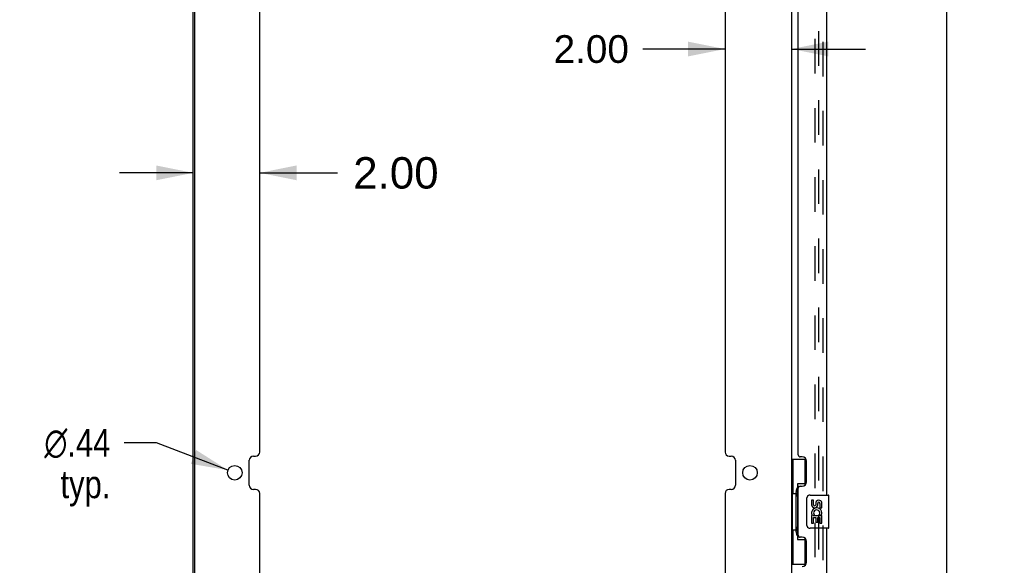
# Model space of a CAD drawing. Header units: inches. Extents: x 0 to 189, y 0 to 122.
# Tile 15 of 51: x 17 to 46, y 56 to 72. Entities that reach past the tile are written whole.
import ezdxf

# ---------------------------------------------------------------- set-up
doc = ezdxf.new("R2010")
doc.units = ezdxf.units.IN
doc.header["$LTSCALE"] = 10.388889
doc.header["$MEASUREMENT"] = 0
doc.linetypes.add('HIDDEN', pattern=[0.2, 0.1, -0.1])
doc.layers.get('0').update_dxf_attribs({"linetype": 'CONTINUOUS'})
for name, color, linetype in [('DEFAULT_2', 8, 'HIDDEN'), ('DIMENSIONS', 7, 'CONTINUOUS'), ('DOOR_ASSEMBLY', 7, 'CONTINUOUS')]:
    doc.layers.add(name, color=color, linetype=linetype)
doc.styles.get("Standard").update_dxf_attribs({"font": 'arial.ttf'})
doc.styles.add('TEXTSTYLE_1', font='gdt', dxfattribs={"width": 0.8})
doc.dimstyles.new('DIMSTYLE_1', dxfattribs={"dimtxt": 0.833333, "dimasz": 1.111111, "dimexe": 0.09, "dimexo": 0.07, "dimgap": 0.0375, "dimtad": 0, "dimtih": 1, "dimtoh": 1, "dimzin": 4, "dimdsep": 46, "dimtxsty": 'Standard', "dimblk": '_FILLED', "dimblk1": '_FILLED', "dimblk2": '_FILLED', "dimcen": 0.09, "dimazin": 1, "dimtfac": 1, "dimtdec": 3, "dimtofl": 0, "dimtmove": 0, "dimatfit": 3, "dimldrblk": '_FILLED', "dimfxl": 0, "dimtolj": 1, "dimtzin": 4, "dimarcsym": 0})
doc.dimstyles.new('DIMSTYLE_3', dxfattribs={"dimtxt": 0.833333, "dimasz": 1.111111, "dimexe": 0.09, "dimexo": 0.07, "dimgap": 0.09, "dimtad": 0, "dimtih": 1, "dimtoh": 1, "dimzin": 4, "dimdsep": 46, "dimtxsty": 'Standard', "dimblk": '_FILLED', "dimblk1": '_FILLED', "dimblk2": '_FILLED', "dimcen": 0.09, "dimazin": 1, "dimtfac": 1, "dimtdec": 3, "dimtofl": 0, "dimtmove": 0, "dimatfit": 1, "dimldrblk": '_FILLED', "dimfxl": 0, "dimtolj": 1, "dimtzin": 4, "dimarcsym": 0})
doc.dimstyles.new('DIMSTYLE_4', dxfattribs={"dimtxt": 0.944444, "dimasz": 1.111111, "dimexe": 0.09, "dimexo": 0.07, "dimgap": 0.0425, "dimtad": 0, "dimtih": 1, "dimtoh": 1, "dimzin": 4, "dimdsep": 46, "dimtxsty": 'Standard', "dimblk": '_FILLED', "dimblk1": '_FILLED', "dimblk2": '_FILLED', "dimcen": 0.09, "dimazin": 1, "dimtfac": 1, "dimtdec": 3, "dimtofl": 0, "dimtmove": 0, "dimatfit": 3, "dimldrblk": '_FILLED', "dimfxl": 0, "dimtolj": 1, "dimtzin": 4, "dimarcsym": 0})

# ---------------------------------------------------------------- blocks, each defined once
blk = doc.blocks.new('_FILLED')
at = {"color": 0, "linetype": 'ByBlock'}
blk.add_solid([(0, 0), (-1, 0.2), (-1, -0.2)], dxfattribs=at)
blk = doc.blocks.new('*D7')
at = {"layer": 'DIMENSIONS', "color": 2, "linetype": 'Continuous'}
for p, q in [((41.315, 84.827), (45.382, 84.827)), ((44.382, 84.827), (44.382, 47.994)), ((44.382, 8.087), (44.382, 45.077)), ((41.315, 8.087), (45.382, 8.087))]:
    blk.add_line(p, q, dxfattribs=at)
at = {"layer": 'DIMENSIONS', "color": 2, "linetype": 'Continuous', "xscale": 1.1111111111, "yscale": 1.1111111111, "zscale": 1.1111111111}
for p, rotation in [((44.382, 84.827), 90), ((44.382, 8.087), 270)]:
    blk.add_blockref('_FILLED', p, dxfattribs=dict(at, rotation=rotation))
at = {"layer": 'DIMENSIONS', "color": 2, "linetype": 'Continuous', "insert": (44.382, 47.577), "char_height": 0.8333, "width": 3.48823, "attachment_point": 2, "line_spacing_factor": 0.9}
blk.add_mtext('76.74\\PDOOR', dxfattribs=at)
blk = doc.blocks.new('*D11')
at = {"layer": 'DIMENSIONS', "color": 2, "linetype": 'Continuous'}
for p, q in [((20.622, 59.653), (19.65, 59.653)), ((22.771, 58.828), (20.622, 59.653))]:
    blk.add_line(p, q, dxfattribs=at)
at = {"layer": 'DIMENSIONS', "color": 2, "linetype": 'Continuous', "xscale": 1.1111111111, "yscale": 1.1111111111, "zscale": 1.1111111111, "rotation": 338.9778630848}
blk.add_blockref('_FILLED', (22.771, 58.828), dxfattribs=at)
at = {"layer": 'DIMENSIONS', "color": 2, "linetype": 'Continuous', "insert": (19.233, 60.07), "char_height": 0.83333, "width": 2.72821, "attachment_point": 3, "line_spacing_factor": 0.9, "style": 'TEXTSTYLE_1'}
blk.add_mtext('{\\fgdt;n}\\fArial;.44\\Ptyp.', dxfattribs=at)
blk = doc.blocks.new('*D13')
at = {"layer": 'DIMENSIONS', "color": 2, "linetype": 'Continuous'}
for p, q in [((37.725, 71.489), (35.25, 71.489)), ((39.725, 71.489), (41.948, 71.489))]:
    blk.add_line(p, q, dxfattribs=at)
at = {"layer": 'DIMENSIONS', "color": 2, "linetype": 'Continuous', "xscale": 1.1111111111, "yscale": 1.1111111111, "zscale": 1.1111111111}
blk.add_blockref('_FILLED', (37.725, 71.489), dxfattribs=at)
at = {"layer": 'DIMENSIONS', "color": 2, "linetype": 'Continuous', "xscale": 1.1111111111, "yscale": 1.1111111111, "zscale": 1.1111111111, "rotation": 180}
blk.add_blockref('_FILLED', (39.725, 71.489), dxfattribs=at)
at = {"layer": 'DIMENSIONS', "color": 2, "linetype": 'Continuous', "insert": (34.833, 71.905), "char_height": 0.8333, "width": 2.26456, "attachment_point": 3, "line_spacing_factor": 0.9}
blk.add_mtext('2.00', dxfattribs=at)
blk = doc.blocks.new('*D15')
at = {"layer": 'DIMENSIONS', "color": 2, "linetype": 'Continuous'}
for p, q in [((21.725, 67.766), (19.503, 67.766)), ((23.725, 67.766), (26.068, 67.766))]:
    blk.add_line(p, q, dxfattribs=at)
at = {"layer": 'DIMENSIONS', "color": 2, "linetype": 'Continuous', "xscale": 1.1111111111, "yscale": 1.1111111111, "zscale": 1.1111111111}
blk.add_blockref('_FILLED', (21.725, 67.766), dxfattribs=at)
at = {"layer": 'DIMENSIONS', "color": 2, "linetype": 'Continuous', "xscale": 1.1111111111, "yscale": 1.1111111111, "zscale": 1.1111111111, "rotation": 180}
blk.add_blockref('_FILLED', (23.725, 67.766), dxfattribs=at)
at = {"layer": 'DIMENSIONS', "color": 2, "linetype": 'Continuous', "insert": (26.54, 68.238), "char_height": 0.9444, "width": 2.5665, "attachment_point": 1, "line_spacing_factor": 0.9}
blk.add_mtext('2.00', dxfattribs=at)

msp = doc.modelspace()

# ---------------------------------------------------------------- linework, layer by layer
at = {"color": 3, "linetype": 'Continuous'}
for p, q in [((21.725, 7.191), (21.725, 85.723)), ((21.777, 7.206), (21.777, 85.708)), ((39.725, 85.723), (39.725, 7.191)), ((23.725, 59.374), (23.725, 82.705)), ((37.725, 82.705), (37.725, 59.374)), ((23.538, 59.249), (23.6, 59.249)), ((37.85, 59.249), (37.912, 59.249)), ((23.413, 58.374), (23.413, 59.124)), ((38.037, 59.124), (38.037, 58.374)), ((23.6, 58.249), (23.538, 58.249)), ((23.725, 34.793), (23.725, 58.124)), ((37.725, 58.124), (37.725, 34.793)), ((37.912, 58.249), (37.85, 58.249))]:
    msp.add_line(p, q, dxfattribs=at)
for centre in [(22.975, 58.749), (38.475, 58.749)]:
    msp.add_circle(centre, 0.219, dxfattribs=at)
for centre, start, end in [((23.538, 59.124), 90, 180), ((23.6, 59.374), 270, 360), ((37.85, 59.374), 180, 270), ((37.912, 59.124), 0, 90), ((23.538, 58.374), 180, 270), ((37.912, 58.374), 270, 360), ((23.6, 58.124), 0, 90), ((37.85, 58.124), 90, 180)]:
    msp.add_arc(centre, 0.125, start, end, dxfattribs=at)
at = {"layer": 'DEFAULT_2', "color": 8, "linetype": 'HIDDEN'}
for p, q in [((40.434, 8.42), (40.434, 84.493)), ((40.538, 84.493), (40.538, 8.42))]:
    msp.add_line(p, q, dxfattribs=at)
at = {"layer": 'DOOR_ASSEMBLY', "color": 8, "linetype": 'HIDDEN'}
msp.add_line((40.679, 8.333), (40.679, 84.58), dxfattribs=at)
at = {"layer": 'DOOR_ASSEMBLY', "color": 3, "linetype": 'Continuous'}
for p, q in [((40.783, 58.08), (40.783, 79.327)), ((39.929, 59.287), (39.929, 78.119)), ((40.049, 59.227), (39.989, 59.227)), ((40.179, 58.477), (40.179, 59.097)), ((39.929, 56.872), (39.929, 58.287)), ((39.989, 58.347), (40.049, 58.347)), ((40.783, 35.833), (40.783, 57.08)), ((40.049, 56.812), (39.989, 56.812)), ((40.179, 56.062), (40.179, 56.682))]:
    msp.add_line(p, q, dxfattribs=at)
at = {"layer": 'DOOR_ASSEMBLY', "color": 7, "linetype": 'Continuous'}
for p, q in [((39.725, 59.155), (40.166, 59.155)), ((39.764, 59.155), (39.764, 58.13)), ((40.129, 59.155), (40.129, 58.375)), ((39.902, 58.42), (39.902, 56.74)), ((40.129, 58.42), (39.902, 58.42)), ((39.743, 58.13), (39.743, 57.03)), ((39.743, 58.13), (39.865, 58.13)), ((39.865, 58.16), (39.865, 58.181)), ((39.865, 57.03), (39.865, 58.13)), ((40.288, 58.08), (40.828, 58.08)), ((40.843, 57.095), (40.843, 58.065)), ((40.189, 57.18), (40.189, 57.98)), ((40.326, 57.926), (40.326, 57.789)), ((40.389, 57.926), (40.326, 57.926)), ((40.389, 57.789), (40.389, 57.926)), ((40.454, 57.852), (40.454, 57.783)), ((40.515, 57.789), (40.515, 57.831)), ((40.578, 57.831), (40.578, 57.695)), ((40.64, 57.695), (40.64, 57.831)), ((40.326, 57.464), (40.326, 57.234)), ((40.344, 57.464), (40.326, 57.464)), ((40.379, 57.464), (40.406, 57.484)), ((40.379, 57.464), (40.64, 57.464)), ((40.57, 57.5), (40.628, 57.475)), ((40.578, 57.695), (40.64, 57.695)), ((40.64, 57.234), (40.64, 57.464)), ((40.326, 57.234), (40.389, 57.234)), ((40.389, 57.234), (40.389, 57.402)), ((40.389, 57.402), (40.454, 57.402)), ((40.454, 57.402), (40.454, 57.265)), ((40.454, 57.265), (40.515, 57.265)), ((40.515, 57.265), (40.515, 57.402)), ((40.515, 57.402), (40.578, 57.402)), ((40.578, 57.402), (40.578, 57.234)), ((40.578, 57.234), (40.64, 57.234)), ((39.743, 57.03), (39.865, 57.03)), ((39.764, 57.03), (39.764, 56.005)), ((39.865, 56.979), (39.865, 57)), ((40.828, 57.08), (40.288, 57.08)), ((39.902, 56.74), (40.129, 56.74)), ((40.129, 56.785), (40.129, 56.005)), ((39.725, 56.005), (40.166, 56.005))]:
    msp.add_line(p, q, dxfattribs=at)
for points in [[(39.902, 58.396), (39.903, 58.393), (39.903, 58.389), (39.904, 58.385), (39.905, 58.381), (39.907, 58.376), (39.909, 58.371), (39.912, 58.365), (39.914, 58.359), (39.918, 58.353), (39.922, 58.346), (39.926, 58.339), (39.931, 58.331), (39.936, 58.322), (39.938, 58.319)], [(40.189, 57.98), (40.189, 57.986), (40.189, 57.992), (40.19, 57.999), (40.192, 58.005), (40.193, 58.01), (40.195, 58.016)], [(40.195, 57.144), (40.193, 57.149), (40.192, 57.155), (40.19, 57.161), (40.189, 57.167), (40.189, 57.174), (40.189, 57.18)], [(39.938, 56.841), (39.936, 56.837), (39.931, 56.829), (39.926, 56.821), (39.922, 56.814), (39.918, 56.807), (39.914, 56.8), (39.912, 56.794), (39.909, 56.789), (39.907, 56.784), (39.905, 56.779), (39.904, 56.775), (39.903, 56.771), (39.903, 56.767), (39.902, 56.764)]]:
    msp.add_lwpolyline(points, dxfattribs=at)
at = {"layer": 'DOOR_ASSEMBLY', "color": 3, "linetype": 'Continuous'}
for centre, radius, start, end in [((39.989, 59.287), 0.06, 180, 270), ((40.049, 59.097), 0.13, 0, 90), ((40.049, 58.477), 0.13, 270, 360), ((39.989, 58.287), 0.06, 90, 180), ((39.989, 56.872), 0.06, 180, 270), ((40.049, 56.682), 0.13, 0, 90), ((40.049, 56.062), 0.13, 270, 360)]:
    msp.add_arc(centre, radius, start, end, dxfattribs=at)
at = {"layer": 'DOOR_ASSEMBLY', "color": 7, "linetype": 'Continuous'}
for centre, radius, start, end in [((40.288, 57.98), 0.1, 90, 158.7946), ((40.828, 58.065), 0.015, 0, 90), ((40.42, 57.789), 0.0943, 180, 360), ((40.42, 57.789), 0.0314, 180, 261.2295), ((40.42, 57.794), 0.0362, 263.4285, 341.7628), ((40.546, 57.831), 0.0943, 68.6999, 167.4338), ((40.546, 57.831), 0.0314, 0, 180.0485), ((40.546, 57.831), 0.0943, 0, 68.6704), ((40.48, 57.538), 0.154, 161.4199, 206.1963), ((40.483, 57.538), 0.157, 336.5966, 161.8791), ((40.483, 57.538), 0.157, 205.737, 207.8532), ((40.483, 57.538), 0.0943, 336.5966, 215.1122), ((40.288, 57.18), 0.1, 201.205, 270), ((40.828, 57.095), 0.015, 270, 360)]:
    msp.add_arc(centre, radius, start, end, dxfattribs=at)
for centre, start_param, end_param in [((39.97, 58.17), 0.699287, 1.51401), ((39.97, 58.17), -4.655602, -3.84088), ((39.97, 56.989), 0.699287, 1.51401), ((39.97, 56.989), -4.655602, -3.84088)]:
    msp.add_ellipse(centre, major_axis=(0, 0.18), ratio=0.579493, start_param=start_param, end_param=end_param, dxfattribs=at)

# ---------------------------------------------------------------- dimensions: what is measured, and where the dimension line sits
at = {"layer": 'DIMENSIONS', "color": 2, "linetype": 'Continuous'}
for base, p1, p2, dimstyle, picture, middle in [((23.725, 67.766), (21.725, 85.708), (23.725, 59.374), 'DIMSTYLE_4', '*D15', (27.812, 67.761)), ((39.725, 71.489), (37.725, 59.374), (39.725, 85.723), 'DIMSTYLE_1', '*D13', (33.69, 71.484))]:
    dim = msp.add_linear_dim(base=base, p1=p1, p2=p2, text='<>\\P[]', dimstyle=dimstyle, dxfattribs=at)
    dim.commit()
    dim.dimension.update_dxf_attribs({"geometry": picture, "text_midpoint": middle, "dimtype": 160})
dim = msp.add_linear_dim(base=(44.382, 8.087), p1=(41.245, 84.827), p2=(41.245, 8.087), angle=270, text='<>\\PDOOR\\P[]', dimstyle='DIMSTYLE_1', dxfattribs=at)
dim.commit()
dim.dimension.update_dxf_attribs({"geometry": '*D7', "text_midpoint": (44.382, 46.536), "dimtype": 160})
dim = msp.add_diameter_dim_2p(p1=(22.771, 58.828), p2=(23.18, 58.671), text='%%c<>\\Ptyp.\\P[]', dimstyle='DIMSTYLE_3', override={"dimpost": '<>'}, dxfattribs=at)
dim.commit()
dim.dimension.update_dxf_attribs({"geometry": '*D11', "text_midpoint": (17.869, 59.028), "dimtype": 163})

doc.saveas('drawing.dxf')
